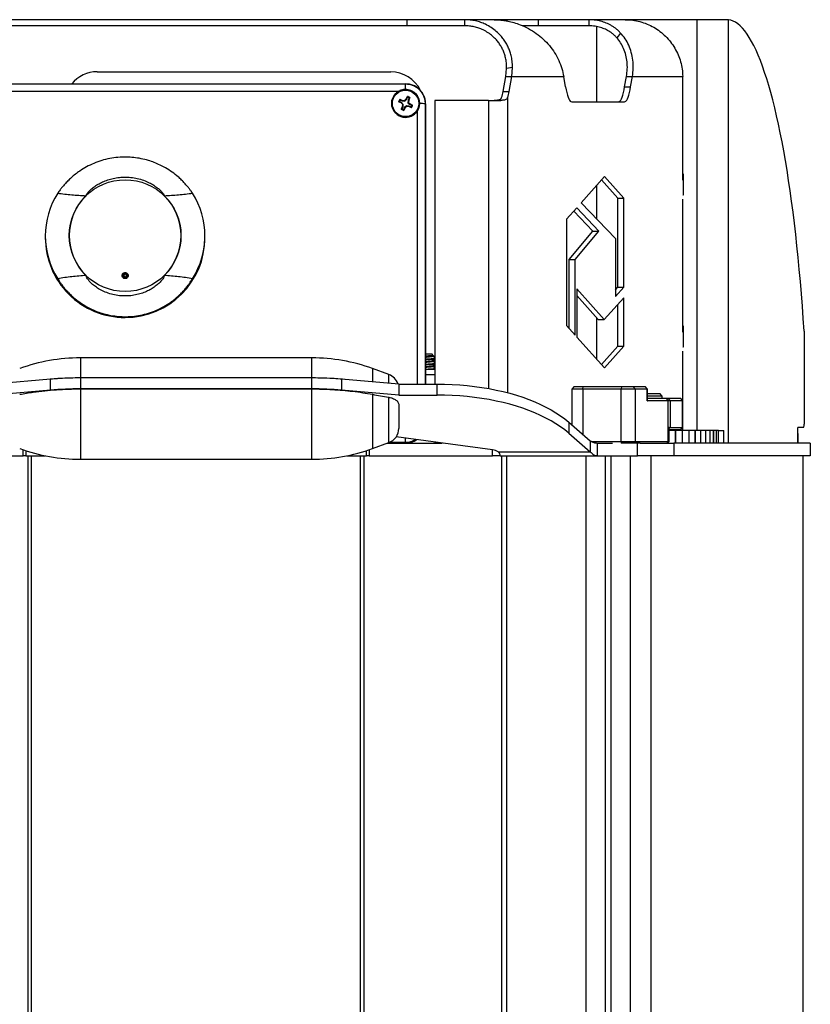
# Model space of a CAD drawing. Header units: inches. Extents: x 15.9 to 66.4, y 22.9 to 71.9.
# Tile 5 of 8: x 20.4 to 28.2, y 62.2 to 71.9. Entities that reach past the tile are written whole.
import ezdxf

# ---------------------------------------------------------------- set-up
doc = ezdxf.new("R2010")
doc.units = ezdxf.units.IN
doc.header["$LTSCALE"] = 10
doc.header["$MEASUREMENT"] = 0

msp = doc.modelspace()

# ---------------------------------------------------------------- linework, layer by layer
for p, q in [((24.2459, 71.8771), (20.083, 71.8771)), ((24.2459, 71.8171), (24.2459, 71.8771)), ((24.8121, 71.8771), (24.2459, 71.8771)), ((25.1057, 71.8771), (24.8121, 71.8771)), ((24.8121, 71.8771), (24.8121, 71.8171)), ((25.5412, 71.8771), (25.1057, 71.8771)), ((25.5412, 71.8171), (25.5412, 71.8771)), ((26.0384, 71.8771), (25.5412, 71.8771)), ((26.3985, 71.8771), (26.0384, 71.8771)), ((26.0384, 71.8771), (26.0384, 71.8171)), ((27.1087, 71.8771), (26.3985, 71.8771)), ((27.3886, 71.8771), (27.1087, 71.8771)), ((27.1087, 67.8271), (27.1087, 71.8771)), ((27.4165, 67.7021), (27.4165, 71.8764)), ((24.2459, 71.8171), (20.083, 71.8171)), ((24.8121, 71.8171), (24.2459, 71.8171)), ((25.5412, 71.8171), (25.3843, 71.8171)), ((26.0384, 71.8171), (25.5412, 71.8171)), ((26.1194, 71.0671), (26.1194, 71.8081)), ((26.3528, 71.7457), (26.3148, 71.6998)), ((25.2197, 71.3171), (25.228, 71.3953)), ((25.2864, 71.4047), (25.228, 71.3953)), ((25.2788, 71.3171), (25.2864, 71.4047)), ((21.188, 71.3635), (24.0857, 71.3635)), ((25.1941, 71.1694), (25.2197, 71.3171)), ((25.2197, 71.3171), (25.2788, 71.3171)), ((25.2532, 71.1694), (25.2788, 71.3171)), ((25.2788, 71.3171), (25.7912, 71.3171)), ((25.8092, 71.2136), (25.7912, 71.3171)), ((26.3926, 71.2136), (26.4106, 71.3171)), ((26.4106, 71.3171), (26.4697, 71.3171)), ((26.4517, 71.2136), (26.4697, 71.3171)), ((26.4697, 71.3171), (26.9659, 71.3171)), ((26.9659, 70.2959), (26.9659, 71.3171)), ((20.0996, 71.2442), (24.2292, 71.2442)), ((24.2292, 71.1891), (24.2292, 71.2442)), ((24.2292, 71.2442), (24.2314, 71.2442)), ((26.3926, 71.2136), (26.4517, 71.2136)), ((24.1568, 71.1675), (20.172, 71.1675)), ((24.1744, 71.0936), (24.1993, 71.0818)), ((24.1763, 71.0857), (24.1979, 71.0755)), ((24.1993, 71.0818), (24.1979, 71.0755)), ((24.1979, 71.0755), (24.2231, 71.0737)), ((24.1993, 71.0818), (24.221, 71.0802)), ((24.221, 71.0802), (24.2368, 71.0952)), ((24.221, 71.0802), (24.2231, 71.0737)), ((24.2231, 71.0737), (24.2414, 71.0911)), ((24.2368, 71.0952), (24.2486, 71.1201)), ((24.2368, 71.0952), (24.2414, 71.0911)), ((24.2414, 71.0911), (24.2516, 71.1126)), ((24.2563, 71.084), (24.2545, 71.0588)), ((24.2665, 71.1056), (24.2563, 71.084)), ((24.2617, 71.0834), (24.2563, 71.084)), ((24.2617, 71.0834), (24.2602, 71.0617)), ((24.2735, 71.1083), (24.2617, 71.0834)), ((24.519, 71.0815), (24.519, 68.2838)), ((25.0508, 71.0815), (24.519, 71.0815)), ((25.0508, 71.0815), (25.1708, 71.0815)), ((25.0508, 71.0815), (25.0508, 68.2394)), ((25.1941, 71.1694), (25.2532, 71.1694)), ((25.2379, 71.1085), (25.2379, 68.1982)), ((24.1875, 71.0569), (24.1626, 71.0687)), ((24.1908, 71.0606), (24.1692, 71.0708)), ((24.1875, 71.0569), (24.1908, 71.0606)), ((24.2025, 71.0411), (24.1875, 71.0569)), ((24.1892, 70.9945), (24.2009, 71.0194)), ((24.2082, 71.0423), (24.1908, 71.0606)), ((24.1962, 70.9955), (24.2064, 71.0171)), ((24.2009, 71.0194), (24.2025, 71.0411)), ((24.2009, 71.0194), (24.2064, 71.0171)), ((24.2025, 71.0411), (24.2082, 71.0423)), ((24.2064, 71.0171), (24.2082, 71.0423)), ((24.2213, 71.0101), (24.2111, 70.9885)), ((24.2259, 71.0076), (24.2141, 70.9827)), ((24.2396, 71.0275), (24.2213, 71.0101)), ((24.2259, 71.0076), (24.2213, 71.0101)), ((24.2417, 71.0226), (24.2259, 71.0076)), ((24.2417, 71.0226), (24.2396, 71.0275)), ((24.2648, 71.0257), (24.2396, 71.0275)), ((24.2634, 71.021), (24.2417, 71.0226)), ((24.2602, 71.0617), (24.2545, 71.0588)), ((24.2545, 71.0588), (24.2718, 71.0405)), ((24.2602, 71.0617), (24.2752, 71.0459)), ((24.2634, 71.021), (24.2648, 71.0257)), ((24.2883, 71.0092), (24.2634, 71.021)), ((24.2864, 71.0155), (24.2648, 71.0257)), ((24.2752, 71.0459), (24.2718, 71.0405)), ((24.2718, 71.0405), (24.2934, 71.0303)), ((24.2752, 71.0459), (24.3001, 71.0341)), ((24.4282, 71.0475), (24.426, 71.0475)), ((24.426, 71.0475), (24.426, 68.2838)), ((24.4282, 71.0475), (24.4282, 68.2838)), ((25.8706, 71.0671), (26.3903, 71.0671)), ((24.3473, 68.2838), (24.3473, 70.9772)), ((26.1932, 70.3295), (25.9644, 70.0719)), ((26.3841, 70.1158), (26.1932, 70.3295)), ((26.9718, 70.3539), (26.9659, 70.3539)), ((26.9718, 70.1504), (26.9718, 70.3539)), ((26.1194, 69.9103), (26.1194, 70.2464)), ((26.325, 70.1158), (26.1638, 70.2963)), ((26.9718, 70.2959), (26.9659, 70.2959)), ((26.325, 70.1158), (26.3841, 70.1158)), ((26.325, 69.2404), (26.325, 70.1158)), ((26.3841, 69.2404), (26.3841, 70.1158)), ((26.9659, 70.1084), (26.9677, 70.1084)), ((26.9659, 68.7959), (26.9659, 70.1084)), ((26.9677, 70.1504), (26.9718, 70.1504)), ((25.9192, 70.0211), (25.8197, 69.9091)), ((26.1377, 69.7932), (25.9192, 70.0211)), ((25.9644, 70.0719), (26.3011, 69.7208)), ((26.0786, 69.7932), (25.8908, 69.9891)), ((25.8197, 69.9091), (25.8197, 68.8601)), ((20.677, 69.7448), (20.677, 69.7319)), ((20.677, 69.7319), (20.677, 69.7273)), ((22.2518, 69.7319), (22.2518, 69.7448)), ((22.2518, 69.7273), (22.2518, 69.7319)), ((25.8448, 69.5115), (26.0786, 69.7932)), ((25.9039, 69.5115), (26.1377, 69.7932)), ((26.0786, 69.7932), (26.1377, 69.7932)), ((26.3011, 69.7208), (26.3011, 69.1479)), ((25.8448, 69.5115), (25.9039, 69.5115)), ((25.8448, 68.8321), (25.8448, 69.5115)), ((25.9039, 68.7663), (25.9039, 69.5115)), ((26.3011, 69.1479), (26.3841, 69.2404)), ((26.3011, 69.2138), (26.325, 69.2404)), ((26.325, 69.2404), (26.3841, 69.2404)), ((26.1915, 68.9197), (25.9223, 69.2237)), ((25.9223, 69.2237), (25.9223, 68.7458)), ((26.1324, 68.9197), (25.9223, 69.1569)), ((26.3841, 69.1353), (26.1915, 68.9197)), ((26.3841, 68.6574), (26.3841, 69.1353)), ((26.325, 68.6574), (26.325, 69.0691)), ((25.8197, 68.8601), (25.9039, 68.7663)), ((26.1194, 68.5261), (26.1194, 68.9344)), ((26.1324, 68.9197), (26.1915, 68.9197)), ((26.9718, 68.8539), (26.9659, 68.8539)), ((26.9718, 68.6504), (26.9718, 68.8539)), ((25.9223, 68.7458), (26.1932, 68.4438)), ((26.9659, 68.7959), (26.9718, 68.7959)), ((28.163, 68.804), (28.163, 67.8871)), ((26.1636, 68.4768), (26.325, 68.6574)), ((26.1932, 68.4438), (26.3841, 68.6574)), ((26.325, 68.6574), (26.3841, 68.6574)), ((26.9677, 68.6504), (26.9718, 68.6504)), ((24.4919, 68.5771), (24.4282, 68.5771)), ((24.5019, 68.5671), (24.4919, 68.5771)), ((24.4961, 68.5623), (24.5015, 68.5654)), ((24.4969, 68.5571), (24.4969, 68.5628)), ((24.519, 68.5501), (24.5019, 68.5671)), ((26.9659, 68.6084), (26.9677, 68.6084)), ((26.9659, 68.1204), (26.9659, 68.6084)), ((23.3063, 68.5422), (21.0225, 68.5422)), ((21.0225, 68.5422), (21.0225, 68.3444)), ((23.3063, 68.3444), (23.3063, 68.5422)), ((24.4969, 68.5071), (24.4969, 68.5128)), ((24.4969, 68.4571), (24.4969, 68.4628)), ((24.5142, 68.5124), (24.5057, 68.5179)), ((24.5142, 68.4624), (24.5057, 68.4679)), ((24.519, 68.4991), (24.5133, 68.4982)), ((24.514, 68.5124), (24.519, 68.5116)), ((24.514, 68.4624), (24.519, 68.4616)), ((24.518, 68.5454), (24.519, 68.546)), ((24.518, 68.4954), (24.519, 68.496)), ((24.0657, 68.3781), (23.9049, 68.4366)), ((23.9049, 68.4366), (23.9049, 68.3059)), ((24.0657, 68.2922), (24.0657, 68.3781)), ((24.519, 68.428), (24.4282, 68.428)), ((24.4824, 68.3759), (24.4282, 68.3724)), ((24.4824, 68.3759), (24.4282, 68.3759)), ((24.519, 68.3733), (24.4824, 68.3759)), ((24.519, 68.3759), (24.4824, 68.3759)), ((24.519, 68.4289), (24.5124, 68.428)), ((24.519, 68.4491), (24.5133, 68.4482)), ((24.518, 68.4454), (24.519, 68.446)), ((20.7284, 68.3319), (20.1644, 68.2838)), ((20.7284, 68.2236), (20.7284, 68.3319)), ((23.3063, 68.3444), (21.0225, 68.3444)), ((21.0226, 68.3444), (21.0226, 68.2361)), ((23.3063, 68.3444), (21.0226, 68.3444)), ((23.3063, 68.2361), (23.3063, 68.3444)), ((23.6004, 68.3319), (23.6004, 68.2236)), ((24.1644, 68.2838), (23.6004, 68.3319)), ((24.1644, 68.2838), (24.1644, 68.1756)), ((24.1644, 68.2838), (24.5421, 68.2838)), ((24.5421, 68.1756), (24.5421, 68.2838)), ((25.8955, 68.2596), (25.8705, 68.2346)), ((25.8955, 68.2596), (25.9825, 68.2596)), ((25.9792, 68.2346), (25.9825, 68.2596)), ((25.9825, 68.2596), (26.3611, 68.2596)), ((26.3611, 68.2596), (26.3578, 68.2346)), ((26.3611, 68.2596), (26.4729, 68.2596)), ((26.4729, 68.2596), (26.4975, 68.2346)), ((26.4729, 68.2596), (26.5914, 68.2596)), ((26.5914, 68.2596), (26.6161, 68.2346)), ((26.5914, 68.2596), (26.5927, 68.2596)), ((26.6177, 68.2346), (26.5927, 68.2596)), ((20.7284, 68.2236), (20.1644, 68.1756)), ((21.0225, 68.2361), (23.3063, 68.2361)), ((21.0225, 68.2361), (21.0225, 67.5422)), ((23.3063, 68.2361), (21.0226, 68.2361)), ((23.3063, 67.5422), (23.3063, 68.2361)), ((24.1644, 68.1756), (23.6004, 68.2236)), ((23.9049, 68.1828), (23.9049, 67.6477)), ((24.1644, 68.1756), (24.5421, 68.1756)), ((25.8705, 68.2346), (25.8705, 67.8833)), ((25.9792, 68.2346), (25.8705, 68.2346)), ((26.3578, 68.2346), (25.9792, 68.2346)), ((25.9792, 68.2346), (25.9792, 67.7892)), ((26.4975, 68.2346), (26.3578, 68.2346)), ((26.3578, 67.7171), (26.3578, 68.2346)), ((26.4975, 68.2346), (26.4975, 67.7171)), ((26.6161, 68.2346), (26.4975, 68.2346)), ((26.6161, 68.1196), (26.6161, 68.2346)), ((26.6177, 68.2346), (26.6161, 68.2346)), ((26.6177, 68.1212), (26.6177, 68.2346)), ((26.6177, 68.1896), (26.7389, 68.1896)), ((26.7639, 68.1646), (26.6177, 68.1646)), ((26.7639, 68.1646), (26.7389, 68.1896)), ((26.7639, 68.1446), (26.7639, 68.1646)), ((24.0657, 67.7063), (24.0657, 68.1531)), ((24.1644, 68.0804), (24.1644, 67.8472)), ((26.823, 68.1196), (26.6161, 68.1196)), ((26.6177, 68.1446), (26.7983, 68.1446)), ((26.7983, 68.1446), (26.823, 68.1196)), ((26.7983, 68.1446), (26.8183, 68.1446)), ((26.8183, 68.1446), (26.8431, 68.1196)), ((26.8183, 68.1446), (26.9397, 68.1446)), ((26.823, 67.7171), (26.823, 68.1196)), ((26.8431, 68.1196), (26.823, 68.1196)), ((26.8431, 68.1196), (26.8431, 67.8571)), ((26.9645, 68.1196), (26.8431, 68.1196)), ((26.9397, 68.1446), (26.9645, 68.1196)), ((26.9397, 68.1446), (26.9417, 68.1446)), ((26.9667, 68.1196), (26.9417, 68.1446)), ((26.9645, 67.8571), (26.9645, 68.1196)), ((26.9667, 68.1196), (26.9645, 68.1196)), ((26.9667, 67.8571), (26.9667, 68.1196)), ((25.8411, 67.9088), (25.8411, 67.8006)), ((25.8411, 67.9088), (26.0535, 67.7249)), ((25.8411, 67.8006), (26.0535, 67.6166)), ((26.8298, 67.8571), (26.8431, 67.8571)), ((26.8298, 67.8571), (26.8298, 67.7171)), ((26.8305, 67.7171), (26.8305, 67.8571)), ((26.8431, 67.8571), (26.8305, 67.8444)), ((26.9397, 67.8321), (26.8305, 67.8321)), ((26.8948, 67.8271), (26.8305, 67.8271)), ((26.8431, 67.8571), (26.9645, 67.8571)), ((26.8784, 67.8271), (26.8734, 67.8321)), ((26.8948, 67.7021), (26.8948, 67.8271)), ((26.8948, 67.8271), (26.8962, 67.8271)), ((26.8962, 67.7021), (26.8962, 67.8271)), ((26.9619, 67.8271), (26.8962, 67.8271)), ((26.9645, 67.8571), (26.9397, 67.8321)), ((26.9417, 67.8321), (26.9397, 67.8321)), ((26.9417, 67.8321), (26.9667, 67.8571)), ((26.9619, 67.7021), (26.9619, 67.8271)), ((26.9619, 67.8271), (26.9647, 67.8271)), ((26.9645, 67.8571), (26.9667, 67.8571)), ((26.9647, 67.7021), (26.9647, 67.8271)), ((27.0277, 67.8271), (26.9647, 67.8271)), ((26.9659, 67.8271), (26.9659, 67.8564)), ((27.0277, 67.7021), (27.0277, 67.8271)), ((27.0277, 67.8271), (27.0303, 67.8271)), ((27.0303, 67.7021), (27.0303, 67.8271)), ((27.0885, 67.8271), (27.0303, 67.8271)), ((27.0885, 67.7021), (27.0885, 67.8271)), ((27.0885, 67.8271), (27.0909, 67.8271)), ((27.0909, 67.7021), (27.0909, 67.8271)), ((27.1438, 67.8271), (27.0909, 67.8271)), ((27.1438, 67.7021), (27.1438, 67.8271)), ((27.1438, 67.8271), (27.1458, 67.8271)), ((27.1458, 67.7021), (27.1458, 67.8271)), ((27.1928, 67.8271), (27.1458, 67.8271)), ((27.1928, 67.7021), (27.1928, 67.8271)), ((27.1928, 67.8271), (27.1946, 67.8271)), ((27.1946, 67.7021), (27.1946, 67.8271)), ((27.2351, 67.8271), (27.1946, 67.8271)), ((27.2351, 67.7021), (27.2351, 67.8271)), ((27.2351, 67.8271), (27.2366, 67.8271)), ((27.2366, 67.7021), (27.2366, 67.8271)), ((27.2701, 67.8271), (27.2366, 67.8271)), ((27.2701, 67.7021), (27.2701, 67.8271)), ((27.2701, 67.8271), (27.2714, 67.8271)), ((27.2714, 67.7021), (27.2714, 67.8271)), ((27.2976, 67.8271), (27.2714, 67.8271)), ((27.2976, 67.7021), (27.2976, 67.8271)), ((27.2976, 67.8271), (27.2987, 67.8271)), ((27.2987, 67.7021), (27.2987, 67.8271)), ((27.3171, 67.8271), (27.2987, 67.8271)), ((27.3171, 67.7021), (27.3171, 67.8271)), ((27.3171, 67.8271), (27.318, 67.8271)), ((27.318, 67.7021), (27.318, 67.8271)), ((27.318, 67.8271), (27.3712, 67.8271)), ((27.3712, 67.7021), (27.3712, 67.8271)), ((28.1003, 67.7971), (28.1003, 67.8571)), ((28.1578, 67.8571), (28.1003, 67.8571)), ((28.105, 67.7971), (28.1003, 67.7971)), ((28.1003, 67.7021), (28.1003, 67.7971)), ((28.105, 67.7021), (28.105, 67.7971)), ((23.9049, 67.6477), (24.0657, 67.7063)), ((24.0543, 67.7021), (24.5929, 67.7021)), ((24.2292, 67.7066), (24.0665, 67.7066)), ((25.0903, 67.6355), (24.1385, 67.763)), ((24.2292, 67.7066), (24.2292, 67.7509)), ((24.2314, 67.7021), (24.2292, 67.7066)), ((24.519, 67.712), (24.519, 67.7021)), ((26.0535, 67.7249), (26.0535, 67.6166)), ((26.0691, 67.7171), (26.3578, 67.7171)), ((26.1215, 67.7021), (26.1215, 67.5771)), ((26.1215, 67.7021), (26.2717, 67.7021)), ((26.3578, 67.7171), (26.4975, 67.7171)), ((26.3578, 67.7171), (26.3598, 67.7021)), ((26.4827, 67.7021), (26.3598, 67.7021)), ((26.4975, 67.7171), (26.4827, 67.7021)), ((26.5448, 67.7021), (26.4827, 67.7021)), ((26.4975, 67.7171), (26.823, 67.7171)), ((26.5178, 67.5771), (26.5178, 67.7021)), ((26.5448, 67.7021), (26.8782, 67.7021)), ((26.823, 67.7171), (26.8082, 67.7021)), ((26.8298, 67.7171), (26.8149, 67.7021)), ((26.8155, 67.7021), (26.8305, 67.7171)), ((26.823, 67.7171), (26.8298, 67.7171)), ((26.8298, 67.7171), (26.8305, 67.7171)), ((26.8782, 67.7021), (26.8782, 67.5771)), ((28.2244, 67.7021), (26.8782, 67.7021)), ((28.2244, 67.7021), (28.2244, 67.5771)), ((20.4579, 67.5771), (20.4579, 67.6358)), ((20.4838, 67.6272), (20.4838, 67.5771)), ((23.845, 67.5771), (23.845, 67.6272)), ((23.8709, 67.6358), (23.8709, 67.5771)), ((25.0903, 67.5771), (25.0903, 67.6355)), ((25.1452, 67.6166), (26.0535, 67.6166)), ((25.1644, 67.5771), (25.1644, 67.5872)), ((19.2385, 67.5771), (20.4579, 67.5771)), ((20.4838, 67.5771), (20.4579, 67.5771)), ((20.4838, 67.5771), (20.6745, 67.5771)), ((20.5074, 53.5021), (20.5074, 67.5771)), ((20.541, 53.5021), (20.541, 67.5771)), ((21.0225, 67.5422), (23.3063, 67.5422)), ((23.6543, 67.5771), (23.845, 67.5771)), ((23.7878, 53.5021), (23.7878, 67.5771)), ((23.8214, 53.5021), (23.8214, 67.5771)), ((23.8709, 67.5771), (23.845, 67.5771)), ((23.8709, 67.5771), (25.0903, 67.5771)), ((25.1644, 67.5771), (25.0903, 67.5771)), ((25.1644, 67.5771), (26.1215, 67.5771)), ((25.1802, 53.5021), (25.1802, 67.5771)), ((25.2294, 53.5021), (25.2294, 67.5771)), ((26.0144, 53.5021), (26.0144, 67.5771)), ((26.1215, 67.5771), (26.5178, 67.5771)), ((26.2044, 53.5021), (26.2044, 67.5771)), ((26.2568, 67.5771), (26.2568, 53.4521)), ((26.4468, 67.5771), (26.4468, 53.4521)), ((26.8782, 67.5771), (26.5178, 67.5771)), ((26.6494, 67.5771), (26.6494, 53.4521)), ((28.2244, 67.5771), (26.8782, 67.5771)), ((28.1494, 67.5771), (28.1494, 53.4521))]:
    msp.add_line(p, q)
at = {"flags": 128}
for points in [[(28.163, 68.804), (28.1548, 68.9291), (28.146, 69.0528), (28.1365, 69.1751), (28.1265, 69.2957), (28.1158, 69.4146), (28.1046, 69.5316), (28.0928, 69.6468), (28.0804, 69.76), (28.0674, 69.8711), (28.0539, 69.98), (28.0399, 70.0866), (28.0253, 70.1908), (28.0103, 70.2926), (27.9947, 70.3919), (27.9786, 70.4885), (27.9621, 70.5825), (27.9451, 70.6736), (27.9276, 70.762), (27.9098, 70.8474), (27.8915, 70.9298), (27.8728, 71.0091), (27.8537, 71.0853), (27.8342, 71.1583), (27.8144, 71.2281), (27.7942, 71.2946), (27.7737, 71.3577), (27.7529, 71.4174), (27.7319, 71.4736), (27.7105, 71.5263), (27.6889, 71.5755), (27.6671, 71.621), (27.645, 71.663), (27.6227, 71.7012), (27.6003, 71.7358), (27.5777, 71.7666), (27.5549, 71.7937), (27.5321, 71.8171), (27.5091, 71.8366), (27.486, 71.8523), (27.4629, 71.8642), (27.4397, 71.8722), (27.4165, 71.8764)], [(25.8092, 71.2136), (25.8148, 71.1841), (25.8208, 71.1575), (25.8272, 71.1341), (25.8339, 71.114), (25.8409, 71.0973), (25.8481, 71.0842), (25.8555, 71.0747), (25.863, 71.069), (25.8706, 71.0671)], [(26.3312, 71.0671), (26.3388, 71.069), (26.3463, 71.0747), (26.3537, 71.0842), (26.3609, 71.0973), (26.3679, 71.114), (26.3746, 71.1341), (26.381, 71.1575), (26.387, 71.1841), (26.3926, 71.2136)], [(26.3903, 71.0671), (26.3979, 71.069), (26.4054, 71.0747), (26.4128, 71.0842), (26.42, 71.0973), (26.427, 71.114), (26.4337, 71.1341), (26.4401, 71.1575), (26.4461, 71.1841), (26.4517, 71.2136)], [(24.5421, 68.2838), (24.6168, 68.2829), (24.6914, 68.2801), (24.7656, 68.2754), (24.8393, 68.2689), (24.9122, 68.2606), (24.9842, 68.2505), (25.0551, 68.2386), (25.1247, 68.2249), (25.1929, 68.2095), (25.2595, 68.1925), (25.3242, 68.1738), (25.3871, 68.1535), (25.4478, 68.1317), (25.5063, 68.1083), (25.5623, 68.0836), (25.6159, 68.0575), (25.6668, 68.0301), (25.7148, 68.0014), (25.76, 67.9716), (25.8021, 67.9407), (25.8411, 67.9088)], [(25.8411, 67.8006), (25.8021, 67.8325), (25.76, 67.8634), (25.7148, 67.8932), (25.6668, 67.9218), (25.6159, 67.9492), (25.5623, 67.9753), (25.5063, 68.0001), (25.4478, 68.0234), (25.3871, 68.0452), (25.3242, 68.0655), (25.2595, 68.0842), (25.1929, 68.1013), (25.1247, 68.1167), (25.0551, 68.1303), (24.9842, 68.1422), (24.9122, 68.1524), (24.8393, 68.1607), (24.7656, 68.1672), (24.6914, 68.1718), (24.6168, 68.1746), (24.5421, 68.1756)]]:
    msp.add_lwpolyline(points, dxfattribs=at)
for centre, radius in [((24.2314, 71.0514), 0.1372), ((24.2313, 71.0514), 0.1303), ((21.4644, 69.748), 0.5511)]:
    msp.add_circle(centre, radius)
for centre, radius, start, end in [((21.188, 71.0407), 0.3228, 90, 140.92145), ((24.0857, 71.0407), 0.3228, 25.54446, 90), ((24.2313, 71.0517), 0.1378, 122.73955, 327.28008), ((24.2313, 71.0514), 0.0708, 143.4709, 165.90027), ((24.2313, 71.0506), 0.0653, 147.44857, 161.9226), ((24.2313, 71.0514), 0.0709, 53.49091, 75.91062), ((24.2313, 71.0505), 0.0653, 57.46688, 71.93465), ((24.8545, 71.2221), 0.3436, 340.69636, 351.18223), ((24.9136, 71.2221), 0.3436, 340.69636, 351.18223), ((24.2313, 71.0514), 0.0709, 233.49091, 255.91062), ((24.2313, 71.0506), 0.0653, 237.46688, 251.93465), ((24.2314, 71.0506), 0.0653, 327.44857, 341.9226), ((24.2314, 71.0514), 0.0708, 323.4709, 345.90027), ((24.3799, 70.5281), 0.5214, 84.928, 91.19954), ((21.4639, 69.7448), 0.7869, 147.57339, 212.42661), ((21.4641, 69.7479), 0.5509, 134.4021, 225.5979), ((21.4647, 69.7479), 0.5509, 314.4021, 45.5979), ((21.4649, 69.7448), 0.7869, 327.57339, 32.42661), ((21.4643, 69.7321), 0.7873, 180.00937, 270.01026), ((21.4643, 69.7274), 0.7873, 180.00937, 270.01026), ((21.4645, 69.7321), 0.7873, 269.99063, 359.98973), ((21.4645, 69.7275), 0.7873, 269.99063, 359.98973), ((21.4377, 69.3894), 0.0344, 264.85027, 279.47917), ((21.449, 69.3219), 0.0341, 84.93852, 99.50766), ((21.4798, 69.3219), 0.0341, 80.49234, 95.06148), ((21.4911, 69.3894), 0.0344, 260.52083, 275.14973), ((21.0225, 66.7922), 1.75, 90, 110), ((23.3063, 66.7922), 1.75, 70, 90), ((24.0144, 68.2372), 0.15, 18.38518, 70), ((21.0219, 64.8777), 3.4666, 89.9897, 94.8578), ((23.3069, 64.8777), 3.4666, 85.1422, 90.0103), ((21.0219, 64.7695), 3.4666, 89.9897, 94.8578), ((23.3069, 64.7695), 3.4666, 85.1422, 90.0103), ((28.1159, 67.8798), 0.0477, 331.51839, 8.77946), ((24.0144, 67.8472), 0.15, 290, 0), ((21.0225, 69.2922), 1.75, 250, 270), ((23.3063, 69.2922), 1.75, 270, 290), ((25.0769, 67.5068), 0.1293, 58.09267, 84.03666)]:
    msp.add_arc(centre, radius, start, end)
for centre, major_axis, ratio, start_param, end_param in [((24.2313, 71.0474), (0.1676, 0.1035), 0.999234, 5.730022, 7.300133), ((24.2313, 71.0474), (0.1676, 0.1035), 0.999234, 5.730022, 7.004172), ((26.4927, 68.2446), (-0.1246, 0.1246), 0.079502, 3.062257, 3.220928), ((24.2313, 67.899), (0.1676, -0.1035), 0.999234, 5.266237, 5.859889), ((24.2313, 67.899), (0.1676, -0.1035), 0.999234, 5.266237, 5.859889)]:
    msp.add_ellipse(centre, major_axis=major_axis, ratio=ratio, start_param=start_param, end_param=end_param)
for points, knots in [([(25.2864, 71.4047), (25.2862, 71.4159), (25.2858, 71.4374), (25.2828, 71.4683), (25.2784, 71.4965), (25.273, 71.5221), (25.2668, 71.5451), (25.2578, 71.5729), (25.2441, 71.6065), (25.2237, 71.6458), (25.1988, 71.6842), (25.167, 71.7238), (25.1268, 71.7634), (25.0767, 71.8011), (25.0245, 71.8302), (24.9722, 71.8515), (24.9215, 71.8658), (24.8679, 71.8753), (24.8308, 71.8765), (24.8121, 71.8771)], [0, 0, 0, 0, 0.050418, 0.0969588, 0.1396301, 0.1784421, 0.2134084, 0.2445476, 0.305362, 0.3670593, 0.4297153, 0.4934023, 0.5727693, 0.6539358, 0.7370766, 0.8008458, 0.865883, 0.9322487, 1, 1, 1, 1]), ([(25.1057, 71.8771), (25.1174, 71.8769), (25.1396, 71.8766), (25.1708, 71.8741), (25.1979, 71.8708), (25.2211, 71.8671), (25.2554, 71.8605), (25.3031, 71.8488), (25.3413, 71.835), (25.3615, 71.8276)], [0, 0, 0, 0, 0.128172, 0.242618, 0.343357, 0.430417, 0.503843, 0.737292, 1, 1, 1, 1]), ([(26.3528, 71.7457), (26.3445, 71.7541), (26.3286, 71.7704), (26.3025, 71.7917), (26.2765, 71.81), (26.2507, 71.8252), (26.2165, 71.8421), (26.17, 71.8595), (26.1076, 71.8741), (26.0619, 71.8761), (26.0384, 71.8771)], [0, 0, 0, 0, 0.115888, 0.223155, 0.3218954, 0.4122304, 0.4943185, 0.6533302, 0.8216655, 1, 1, 1, 1]), ([(25.228, 71.3953), (25.228, 71.4053), (25.228, 71.4245), (25.2258, 71.4521), (25.2224, 71.4773), (25.218, 71.5001), (25.2128, 71.5206), (25.2052, 71.5455), (25.1935, 71.5754), (25.1758, 71.6106), (25.1541, 71.6448), (25.1263, 71.6801), (25.091, 71.7155), (25.0468, 71.7492), (25.0005, 71.7752), (24.9542, 71.7942), (24.9093, 71.807), (24.8618, 71.8155), (24.8288, 71.8166), (24.8121, 71.8171)], [0, 0, 0, 0, 0.0516951, 0.0993499, 0.1429724, 0.1825735, 0.2181674, 0.2497742, 0.3112737, 0.3734263, 0.4363154, 0.5000213, 0.5790955, 0.6596096, 0.7417649, 0.8045923, 0.8685268, 0.9336401, 1, 1, 1, 1]), ([(26.3148, 71.6998), (26.3076, 71.7073), (26.2938, 71.7218), (26.2711, 71.7408), (26.2484, 71.7571), (26.2258, 71.7707), (26.1959, 71.7858), (26.1549, 71.8013), (26.0999, 71.8144), (26.0593, 71.8162), (26.0384, 71.8171)], [0, 0, 0, 0, 0.117972, 0.226829, 0.326671, 0.417627, 0.499868, 0.658132, 0.824587, 1, 1, 1, 1]), ([(24.2292, 71.1891), (24.2165, 71.188), (24.1993, 71.1865), (24.1819, 71.1802), (24.1761, 71.1778), (24.1744, 71.1771), (24.168, 71.1742), (24.1623, 71.1708), (24.1568, 71.1675)], [0, 0, 0, 0, 0.4960215, 0.6745214, 0.7250099, 0.7405525, 0.7496263, 1, 1, 1, 1]), ([(24.2292, 71.2442), (24.2426, 71.2434), (24.2691, 71.2419), (24.3066, 71.2296), (24.3402, 71.2114), (24.3691, 71.1874), (24.3931, 71.1585), (24.4114, 71.1249), (24.4236, 71.0874), (24.4252, 71.0609), (24.426, 71.0475)], [0, 0, 0, 0, 0.13012, 0.256826, 0.380119, 0.5, 0.619878, 0.74317, 0.869877, 1, 1, 1, 1]), ([(24.369, 71.0494), (24.3686, 71.0586), (24.3678, 71.0769), (24.3598, 71.1033), (24.347, 71.1278), (24.3296, 71.1492), (24.3081, 71.1669), (24.2836, 71.1798), (24.2569, 71.188), (24.2384, 71.1888), (24.2292, 71.1891)], [0, 0, 0, 0, 0.124318, 0.248771, 0.373437, 0.498316, 0.62341, 0.748721, 0.87425, 1, 1, 1, 1]), ([(24.1744, 71.0936), (24.1747, 71.0921), (24.1753, 71.0895), (24.176, 71.0868), (24.1763, 71.0857)], [0, 0, 0, 0, 0.568476, 1, 1, 1, 1]), ([(24.2486, 71.1201), (24.2492, 71.1187), (24.2502, 71.1163), (24.2512, 71.1137), (24.2516, 71.1126)], [0, 0, 0, 0, 0.568476, 1, 1, 1, 1]), ([(24.2735, 71.1083), (24.2722, 71.1078), (24.2699, 71.107), (24.2675, 71.106), (24.2665, 71.1056)], [0, 0, 0, 0, 0.568476, 1, 1, 1, 1]), ([(25.0668, 71.0815), (25.0738, 71.0815), (25.0881, 71.0816), (25.1082, 71.082), (25.1269, 71.0832), (25.1432, 71.0854), (25.1568, 71.0891), (25.1709, 71.0956), (25.1757, 71.1034), (25.1788, 71.1085)], [0, 0, 0, 0, 0.126296, 0.256194, 0.38251, 0.512651, 0.636042, 0.763158, 1, 1, 1, 1]), ([(25.2379, 71.1085), (25.2361, 71.1048), (25.2323, 71.0974), (25.2219, 71.0897), (25.2075, 71.0845), (25.1905, 71.0819), (25.177, 71.0816), (25.1708, 71.0815)], [0, 0, 0, 0, 0.202377, 0.410393, 0.612872, 0.821466, 1, 1, 1, 1]), ([(24.1626, 71.0687), (24.1638, 71.0691), (24.166, 71.0698), (24.1683, 71.0705), (24.1692, 71.0708)], [0, 0, 0, 0, 0.568476, 1, 1, 1, 1]), ([(24.1892, 70.9945), (24.1905, 70.9947), (24.1928, 70.995), (24.1952, 70.9954), (24.1962, 70.9955)], [0, 0, 0, 0, 0.568476, 1, 1, 1, 1]), ([(24.2141, 70.9827), (24.2135, 70.9838), (24.2125, 70.9857), (24.2115, 70.9877), (24.2111, 70.9885)], [0, 0, 0, 0, 0.5684763, 1, 1, 1, 1]), ([(24.2883, 71.0092), (24.288, 71.0104), (24.2874, 71.0125), (24.2867, 71.0146), (24.2864, 71.0155)], [0, 0, 0, 0, 0.568476, 1, 1, 1, 1]), ([(24.3001, 71.0341), (24.2988, 71.0334), (24.2967, 71.0321), (24.2944, 71.0309), (24.2934, 71.0303)], [0, 0, 0, 0, 0.568476, 1, 1, 1, 1]), ([(24.3473, 70.9772), (24.3505, 70.9827), (24.3539, 70.9884), (24.3573, 70.9959), (24.3599, 71.0018), (24.3663, 71.0196), (24.3678, 71.0368), (24.369, 71.0494)], [0, 0, 0, 0, 0.250374, 0.25946, 0.325504, 0.503978, 1, 1, 1, 1]), ([(22.1291, 70.1668), (22.1249, 70.1729), (22.1165, 70.1851), (22.099, 70.2087), (22.0777, 70.2353), (22.0519, 70.2647), (22.0219, 70.2956), (21.982, 70.3325), (21.9296, 70.3739), (21.8689, 70.4133), (21.8091, 70.4448), (21.7526, 70.4692), (21.6904, 70.4907), (21.6225, 70.5077), (21.5495, 70.519), (21.4729, 70.5237), (21.3933, 70.5206), (21.3119, 70.5091), (21.2322, 70.4893), (21.1553, 70.4613), (21.0826, 70.4263), (21.0218, 70.3893), (20.9726, 70.3532), (20.9332, 70.3202), (20.8981, 70.287), (20.8679, 70.2547), (20.8424, 70.2246), (20.8234, 70.2001), (20.8094, 70.1808), (20.8029, 70.1714), (20.7997, 70.1668)], [0, 0, 0, 0, 0.030262, 0.060621, 0.090879, 0.121132, 0.151487, 0.18175, 0.227118, 0.272512, 0.306368, 0.34031, 0.374184, 0.414075, 0.454073, 0.493972, 0.53833, 0.582822, 0.627168, 0.671828, 0.716649, 0.761248, 0.793091, 0.825024, 0.856847, 0.888791, 0.920853, 0.952795, 0.976397, 1, 1, 1, 1]), ([(21.0787, 70.1415), (21.0793, 70.1444), (21.0806, 70.1502), (21.0919, 70.167), (21.1113, 70.1889), (21.1392, 70.2144), (21.1754, 70.241), (21.2179, 70.2661), (21.2662, 70.2881), (21.3194, 70.306), (21.3771, 70.3186), (21.4395, 70.3252), (21.504, 70.3243), (21.5695, 70.3157), (21.6323, 70.2993), (21.6894, 70.277), (21.7383, 70.2507), (21.7775, 70.224), (21.8073, 70.1988), (21.8289, 70.1766), (21.8428, 70.1587), (21.8494, 70.1471), (21.8499, 70.143), (21.8502, 70.1415)], [0, 0, 0, 0, 0.049419, 0.098818, 0.148411, 0.197982, 0.245224, 0.29247, 0.337917, 0.383379, 0.431351, 0.479334, 0.530959, 0.582576, 0.635132, 0.687662, 0.737066, 0.786459, 0.832236, 0.878025, 0.924334, 0.97066, 1, 1, 1, 1]), ([(20.7997, 70.1668), (20.8453, 70.1607), (20.9368, 70.1485), (21.0313, 70.1438), (21.0787, 70.1415)], [0, 0, 0, 0, 0.498946, 1, 1, 1, 1]), ([(21.8502, 70.1415), (21.8973, 70.1438), (21.9918, 70.1484), (22.0833, 70.1607), (22.1291, 70.1668)], [0, 0, 0, 0, 0.498905, 1, 1, 1, 1]), ([(21.0787, 69.3544), (21.0315, 69.3511), (20.937, 69.3445), (20.8455, 69.3301), (20.7997, 69.3229)], [0, 0, 0, 0, 0.4989052, 1, 1, 1, 1]), ([(21.8502, 69.3544), (21.8495, 69.3504), (21.8482, 69.3424), (21.8369, 69.3225), (21.8175, 69.2976), (21.7897, 69.2696), (21.7535, 69.2408), (21.711, 69.214), (21.6626, 69.1907), (21.6094, 69.1717), (21.5517, 69.1585), (21.4894, 69.1516), (21.4248, 69.1525), (21.3593, 69.1616), (21.2965, 69.1788), (21.2394, 69.2024), (21.1905, 69.2304), (21.1513, 69.2591), (21.1215, 69.2867), (21.0999, 69.3115), (21.086, 69.3322), (21.0795, 69.3465), (21.0789, 69.3521), (21.0787, 69.3544)], [0, 0, 0, 0, 0.049419, 0.098818, 0.148411, 0.197982, 0.245224, 0.29247, 0.337917, 0.383379, 0.431351, 0.479334, 0.530959, 0.582576, 0.635132, 0.687662, 0.737066, 0.786459, 0.832236, 0.878025, 0.924334, 0.97066, 1, 1, 1, 1]), ([(21.4346, 69.3552), (21.4348, 69.3568), (21.4354, 69.3618), (21.4388, 69.3698), (21.4449, 69.3766), (21.4526, 69.3813), (21.4611, 69.3837), (21.4711, 69.3831), (21.4804, 69.3793), (21.4879, 69.3727), (21.4928, 69.3643), (21.4938, 69.3581), (21.4942, 69.3552)], [0, 0, 0, 0, 0.053764, 0.169051, 0.283364, 0.355883, 0.464682, 0.573502, 0.682007, 0.791415, 0.902761, 1, 1, 1, 1]), ([(21.4942, 69.3552), (21.4942, 69.3551), (21.4944, 69.3516), (21.4935, 69.3446), (21.4889, 69.3353), (21.4814, 69.3282), (21.4721, 69.324), (21.4619, 69.3231), (21.4522, 69.3256), (21.4437, 69.3311), (21.4376, 69.3391), (21.4346, 69.3476), (21.4346, 69.3531), (21.4346, 69.3552)], [0, 0, 0, 0, 0.004754, 0.109898, 0.215207, 0.319746, 0.422939, 0.52483, 0.626033, 0.72743, 0.829807, 0.93355, 1, 1, 1, 1]), ([(21.4434, 69.3556), (21.4437, 69.3579), (21.4445, 69.3625), (21.4483, 69.3685), (21.4536, 69.373), (21.4601, 69.3755), (21.4673, 69.3758), (21.4743, 69.3736), (21.4802, 69.369), (21.4843, 69.3627), (21.4851, 69.3579), (21.4854, 69.3556)], [0, 0, 0, 0, 0.111802, 0.220781, 0.32733, 0.433704, 0.542478, 0.65528, 0.771667, 0.886621, 1, 1, 1, 1]), ([(21.4854, 69.3556), (21.4854, 69.3531), (21.4852, 69.3483), (21.4818, 69.3416), (21.4766, 69.3365), (21.47, 69.3334), (21.4629, 69.3327), (21.456, 69.3344), (21.45, 69.3383), (21.4456, 69.3439), (21.4434, 69.3499), (21.4434, 69.3539), (21.4434, 69.3556)], [0, 0, 0, 0, 0.106197, 0.212337, 0.317442, 0.42066, 0.52202, 0.622373, 0.722965, 0.824911, 0.928766, 1, 1, 1, 1]), ([(21.4768, 69.3559), (21.4766, 69.3573), (21.4761, 69.3602), (21.4736, 69.364), (21.4702, 69.3667), (21.4661, 69.368), (21.4619, 69.3679), (21.4581, 69.3664), (21.455, 69.3637), (21.4527, 69.3601), (21.4522, 69.3573), (21.452, 69.3559)], [0, 0, 0, 0, 0.116381, 0.232861, 0.348525, 0.458738, 0.564424, 0.668607, 0.774726, 0.885229, 1, 1, 1, 1]), ([(21.452, 69.3559), (21.4521, 69.3544), (21.4522, 69.3515), (21.4542, 69.3476), (21.4572, 69.3445), (21.4612, 69.3427), (21.4653, 69.3423), (21.4694, 69.3433), (21.4728, 69.3455), (21.4754, 69.3488), (21.4768, 69.3525), (21.4768, 69.3549), (21.4768, 69.3559)], [0, 0, 0, 0, 0.10655, 0.213142, 0.319509, 0.422706, 0.522732, 0.621052, 0.719796, 0.820816, 0.925012, 1, 1, 1, 1]), ([(22.1291, 69.3229), (22.0835, 69.3301), (21.992, 69.3445), (21.8975, 69.3511), (21.8502, 69.3544)], [0, 0, 0, 0, 0.498946, 1, 1, 1, 1]), ([(20.7997, 69.3229), (20.8039, 69.3159), (20.8124, 69.3019), (20.8299, 69.2758), (20.8511, 69.2469), (20.8769, 69.2155), (20.907, 69.1827), (20.9468, 69.144), (20.9992, 69.1008), (21.0599, 69.06), (21.1197, 69.0277), (21.1762, 69.0026), (21.2384, 68.9806), (21.3063, 68.9633), (21.3793, 68.9517), (21.456, 68.9469), (21.5355, 68.9501), (21.6169, 68.9619), (21.6967, 68.982), (21.7735, 69.0107), (21.8462, 69.0467), (21.907, 69.0849), (21.9562, 69.1224), (21.9956, 69.1569), (22.0307, 69.1918), (22.0609, 69.2261), (22.0864, 69.2585), (22.1054, 69.2853), (22.1194, 69.3068), (22.1259, 69.3175), (22.1291, 69.3229)], [0, 0, 0, 0, 0.030262, 0.060621, 0.090879, 0.121132, 0.151487, 0.18175, 0.227118, 0.272512, 0.306368, 0.34031, 0.374184, 0.414075, 0.454073, 0.493972, 0.53833, 0.582822, 0.627168, 0.671828, 0.716649, 0.761248, 0.793091, 0.825024, 0.856847, 0.888791, 0.920853, 0.952795, 0.976397, 1, 1, 1, 1]), ([(24.5012, 68.5659), (24.5013, 68.5657), (24.5016, 68.565), (24.4913, 68.5637), (24.4704, 68.5621), (24.4477, 68.5607), (24.4323, 68.56), (24.4282, 68.5598)], [0, 0, 0, 0, 0.073098, 0.345101, 0.616912, 0.89729, 1, 1, 1, 1]), ([(24.4957, 68.5623), (24.4944, 68.5617), (24.4917, 68.5603), (24.4801, 68.5584), (24.4634, 68.5563), (24.4455, 68.5544), (24.4329, 68.5533), (24.4282, 68.5529)], [0, 0, 0, 0, 0.1965, 0.418349, 0.640198, 0.865956, 1, 1, 1, 1]), ([(24.4962, 68.5571), (24.4964, 68.5569), (24.4971, 68.5559), (24.4916, 68.5542), (24.4803, 68.5521), (24.4634, 68.5501), (24.4455, 68.5482), (24.4329, 68.5471), (24.4282, 68.5467)], [0, 0, 0, 0, 0.077695, 0.279994, 0.47879, 0.677586, 0.879885, 1, 1, 1, 1]), ([(24.519, 68.5449), (24.5168, 68.5462), (24.5094, 68.5504), (24.5021, 68.5547), (24.4969, 68.5577)], [0, 0, 0, 0, 0.297523, 1, 1, 1, 1]), ([(24.519, 68.5351), (24.5149, 68.5345), (24.5062, 68.5333), (24.484, 68.5313), (24.4574, 68.5292), (24.4374, 68.528), (24.4282, 68.5274)], [0, 0, 0, 0, 0.229084, 0.495824, 0.767233, 1, 1, 1, 1]), ([(24.519, 68.5289), (24.5149, 68.5283), (24.5062, 68.527), (24.484, 68.5251), (24.4574, 68.523), (24.4374, 68.5217), (24.4282, 68.5211)], [0, 0, 0, 0, 0.229084, 0.495824, 0.767233, 1, 1, 1, 1]), ([(24.4957, 68.5123), (24.4944, 68.5117), (24.4917, 68.5103), (24.4801, 68.5084), (24.4634, 68.5063), (24.4455, 68.5044), (24.4329, 68.5033), (24.4282, 68.5029)], [0, 0, 0, 0, 0.1965, 0.418349, 0.640198, 0.865956, 1, 1, 1, 1]), ([(24.4962, 68.5071), (24.4964, 68.5069), (24.4971, 68.5059), (24.4916, 68.5042), (24.4803, 68.5021), (24.4634, 68.5001), (24.4455, 68.4982), (24.4329, 68.4971), (24.4282, 68.4967)], [0, 0, 0, 0, 0.077695, 0.279994, 0.47879, 0.677586, 0.879885, 1, 1, 1, 1]), ([(24.519, 68.4851), (24.5149, 68.4845), (24.5062, 68.4833), (24.484, 68.4813), (24.4574, 68.4792), (24.4374, 68.478), (24.4282, 68.4774)], [0, 0, 0, 0, 0.229084, 0.495824, 0.767233, 1, 1, 1, 1]), ([(24.519, 68.4789), (24.5149, 68.4783), (24.5062, 68.477), (24.484, 68.4751), (24.4574, 68.473), (24.4374, 68.4717), (24.4282, 68.4711)], [0, 0, 0, 0, 0.229084, 0.495824, 0.767233, 1, 1, 1, 1]), ([(24.4957, 68.4623), (24.4944, 68.4617), (24.4917, 68.4603), (24.4801, 68.4584), (24.4634, 68.4563), (24.4455, 68.4544), (24.4329, 68.4533), (24.4282, 68.4529)], [0, 0, 0, 0, 0.1965, 0.418349, 0.640198, 0.865956, 1, 1, 1, 1]), ([(24.4962, 68.4571), (24.4964, 68.4569), (24.4971, 68.4559), (24.4916, 68.4542), (24.4803, 68.4521), (24.4634, 68.4501), (24.4455, 68.4482), (24.4329, 68.4471), (24.4282, 68.4467)], [0, 0, 0, 0, 0.0776948, 0.2799941, 0.4787901, 0.6775861, 0.8798853, 1, 1, 1, 1]), ([(24.4961, 68.5123), (24.5015, 68.5155), (24.5091, 68.5199), (24.5168, 68.5243), (24.519, 68.5256)], [0, 0, 0, 0, 0.7129792, 1, 1, 1, 1]), ([(24.4961, 68.4623), (24.5015, 68.4655), (24.5091, 68.4699), (24.5168, 68.4743), (24.519, 68.4756)], [0, 0, 0, 0, 0.712979, 1, 1, 1, 1]), ([(24.519, 68.4949), (24.5168, 68.4962), (24.5094, 68.5004), (24.5021, 68.5047), (24.4969, 68.5077)], [0, 0, 0, 0, 0.297523, 1, 1, 1, 1]), ([(24.519, 68.4449), (24.5168, 68.4462), (24.5094, 68.4504), (24.5021, 68.4547), (24.4969, 68.4577)], [0, 0, 0, 0, 0.297523, 1, 1, 1, 1]), ([(24.519, 68.5053), (24.517, 68.5049), (24.5137, 68.5043), (24.507, 68.5037), (24.5043, 68.5034)], [0, 0, 0, 0, 0.59371, 1, 1, 1, 1]), ([(24.519, 68.4553), (24.517, 68.4549), (24.5137, 68.4543), (24.507, 68.4537), (24.5043, 68.4534)], [0, 0, 0, 0, 0.59371, 1, 1, 1, 1]), ([(24.519, 68.4351), (24.5149, 68.4345), (24.5062, 68.4333), (24.484, 68.4313), (24.4603, 68.4295), (24.4437, 68.4284), (24.4377, 68.428)], [0, 0, 0, 0, 0.249401, 0.539799, 0.835279, 1, 1, 1, 1]), ([(21.0225, 68.3444), (20.9888, 68.3441), (20.9213, 68.3435), (20.8215, 68.3391), (20.756, 68.3339), (20.7238, 68.3313)], [0, 0, 0, 0, 0.3369716, 0.6739431, 1, 1, 1, 1]), ([(23.629, 68.3289), (23.6003, 68.3315), (23.5328, 68.3377), (23.4249, 68.3431), (23.3459, 68.3439), (23.3063, 68.3444)], [0, 0, 0, 0, 0.2693285, 0.6346641, 1, 1, 1, 1]), ([(20.4239, 68.1828), (20.4684, 68.1904), (20.5497, 68.2043), (20.671, 68.2187), (20.7865, 68.2287), (20.9039, 68.2349), (20.9829, 68.2357), (21.0225, 68.2361)], [0, 0, 0, 0, 0.2307785, 0.4213073, 0.6118366, 0.8059182, 1, 1, 1, 1]), ([(23.3063, 68.2361), (23.3401, 68.2358), (23.4075, 68.2352), (23.5088, 68.2306), (23.6099, 68.2233), (23.71, 68.2128), (23.8087, 68.1996), (23.8728, 68.1884), (23.9049, 68.1828)], [0, 0, 0, 0, 0.165553, 0.331105, 0.498965, 0.666825, 0.833122, 1, 1, 1, 1]), ([(23.9049, 68.1828), (23.9579, 68.173), (24.0115, 68.1631), (24.0651, 68.1532), (24.0657, 68.1531)], [0, 0, 0, 0, 0.989051, 1, 1, 1, 1]), ([(24.0657, 68.1531), (24.0707, 68.1521), (24.0834, 68.1495), (24.1022, 68.1436), (24.1212, 68.1354), (24.1372, 68.1257), (24.1462, 68.1179), (24.154, 68.1095), (24.1602, 68.1004), (24.164, 68.0893), (24.1643, 68.0826), (24.1644, 68.0804)], [0, 0, 0, 0, 0.086693, 0.219976, 0.353267, 0.487796, 0.622341, 0.640636, 0.784911, 0.929224, 1, 1, 1, 1]), ([(26.8301, 67.8555), (26.8302, 67.856), (26.8304, 67.8568), (26.83, 67.857), (26.8298, 67.8571)], [0, 0, 0, 0, 0.620149, 1, 1, 1, 1]), ([(24.3331, 67.7369), (24.3243, 67.7318), (24.3044, 67.72), (24.269, 67.7091), (24.2426, 67.7074), (24.2292, 67.7066)], [0, 0, 0, 0, 0.276853, 0.633618, 1, 1, 1, 1]), ([(25.1644, 67.5872), (25.1628, 67.5915), (25.1599, 67.5994), (25.1498, 67.6112), (25.1452, 67.6166)], [0, 0, 0, 0, 0.540761, 1, 1, 1, 1])]:
    msp.add_open_spline(points, degree=3, knots=knots)
for points in [[(26.3985, 71.8771), (26.423, 71.8762), (26.4721, 71.8743), (26.5443, 71.8595), (26.6142, 71.836), (26.6804, 71.8035), (26.7418, 71.7627), (26.7976, 71.7142), (26.8466, 71.659), (26.8881, 71.5979), (26.9214, 71.532), (26.9459, 71.4625), (26.9618, 71.3904), (26.9645, 71.3416), (26.9659, 71.3171)], [(27.4165, 71.8764), (27.4133, 71.8766), (27.4071, 71.8768), (27.3948, 71.877), (27.3886, 71.8771)], [(25.3615, 71.8276), (25.3895, 71.8156), (25.4454, 71.7916), (25.5219, 71.743), (25.5913, 71.6864), (25.6521, 71.6221), (25.7034, 71.5515), (25.7442, 71.4761), (25.7748, 71.3974), (25.7858, 71.3439), (25.7912, 71.3171)], [(26.4106, 71.3171), (26.414, 71.3413), (26.4208, 71.3898), (26.418, 71.4608), (26.406, 71.5289), (26.3842, 71.5924), (26.3543, 71.6507), (26.328, 71.6834), (26.3148, 71.6998)], [(26.4697, 71.3171), (26.473, 71.3442), (26.4796, 71.3985), (26.4748, 71.4781), (26.4598, 71.5544), (26.4338, 71.6255), (26.3987, 71.6907), (26.3681, 71.7274), (26.3528, 71.7457)], [(26.0535, 67.7249), (26.0648, 67.7183), (26.0875, 67.7051), (26.1102, 67.7031), (26.1215, 67.7021)], [(26.0535, 67.6166), (26.0592, 67.6106), (26.0705, 67.5986), (26.0875, 67.5865), (26.1045, 67.5786), (26.1158, 67.5776), (26.1215, 67.5771)]]:
    msp.add_open_spline(points, degree=3)

doc.saveas('drawing.dxf')
